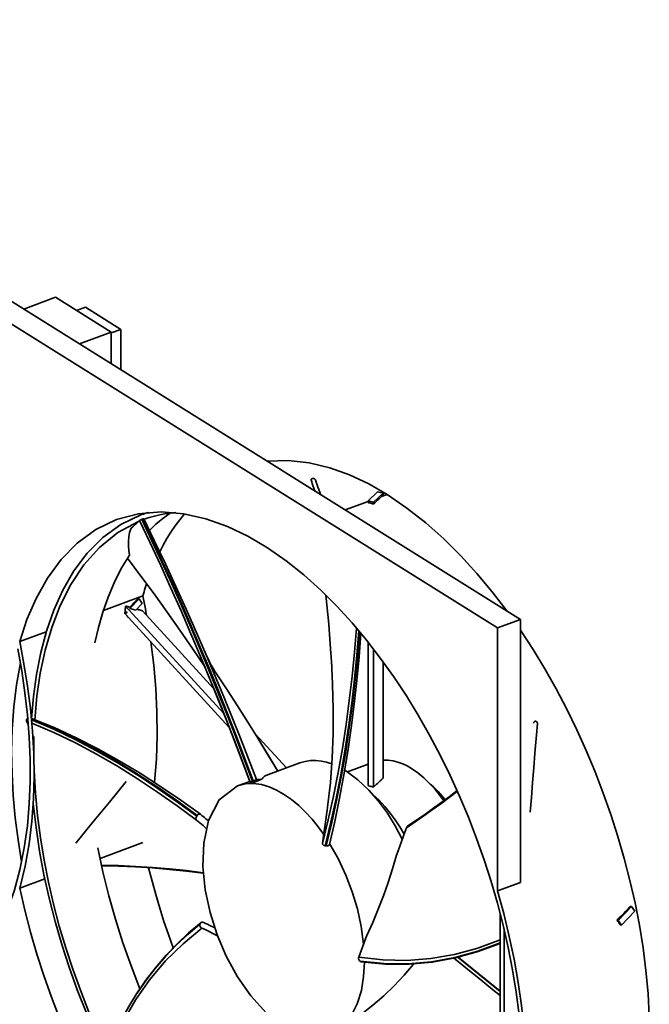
# Model space of a CAD drawing. Header units: millimetres. Extents: x 0 to 420, y 0 to 297.
# Tile 8 of 8: x 317 to 351, y 192 to 245. Entities that reach past the tile are written whole.
import ezdxf

# ---------------------------------------------------------------- set-up
doc = ezdxf.new("R2010")
doc.units = ezdxf.units.MM
doc.layers.add('OUTLINE', color=7, linetype='Continuous', lineweight=35, true_color=0x141414)

msp = doc.modelspace()

# ---------------------------------------------------------------- linework, layer by layer
at = {"layer": 'OUTLINE'}
for points in [[(343.57, 212.562), (291.702, 245)], [(342.328, 212.103), (290.46, 244.54)], [(316.726, 229.35), (318.441, 229.985)], [(321.444, 228.107), (318.441, 229.985)], [(319.579, 229.274), (320.052, 229.449)], [(321.963, 228.254), (320.052, 229.449)], [(319.729, 227.472), (321.444, 228.107)], [(321.444, 228.062), (321.963, 228.254)], [(321.444, 226.4), (321.444, 228.107)], [(321.963, 226.095), (321.963, 228.254)], [(321.943, 226.087), (321.963, 226.095)], [(329.881, 221.123), (331.021, 221.161), (332.154, 221.034), (333.262, 220.765), (334.335, 220.377), (335.367, 219.89), (336.356, 219.321)], [(332.332, 220.184), (332.311, 220.182), (332.291, 220.177), (332.273, 220.168), (332.257, 220.155), (332.247, 220.138), (332.246, 220.117)], [(332.246, 220.117), (332.246, 220.116), (332.247, 220.114), (332.247, 220.113), (332.247, 220.111), (332.248, 220.11), (332.248, 220.109)], [(332.248, 220.109), (332.283, 220.01), (332.317, 219.91), (332.351, 219.811), (332.385, 219.712), (332.42, 219.613), (332.454, 219.514)], [(332.353, 220.185), (332.35, 220.185), (332.346, 220.185), (332.342, 220.185), (332.339, 220.184), (332.335, 220.184), (332.332, 220.184)], [(332.486, 220.118), (332.473, 220.14), (332.453, 220.158), (332.43, 220.17), (332.405, 220.179), (332.379, 220.184), (332.353, 220.185)], [(332.762, 219.322), (332.716, 219.454), (332.67, 219.587), (332.624, 219.72), (332.578, 219.852), (332.532, 219.985), (332.486, 220.118)], [(335.328, 218.987), (335.844, 219.465)], [(335.626, 218.913), (336.142, 219.391)], [(336.142, 219.391), (335.844, 219.465)], [(336.142, 219.293), (336.142, 219.391)], [(334.099, 218.485), (335.328, 218.94)], [(335.626, 218.913), (335.328, 218.987)], [(335.328, 218.889), (335.328, 218.987)], [(335.328, 218.889), (335.378, 218.876), (335.428, 218.864), (335.477, 218.851), (335.527, 218.838), (335.577, 218.825), (335.626, 218.812)], [(335.626, 218.812), (335.697, 218.878), (335.767, 218.944), (335.838, 219.01), (335.908, 219.076), (335.979, 219.142), (336.05, 219.208)], [(335.626, 218.812), (335.626, 218.913)], [(336.05, 219.208), (336.356, 219.321)], [(336.05, 219.208), (336.065, 219.222), (336.081, 219.236), (336.096, 219.25), (336.111, 219.264), (336.127, 219.278), (336.142, 219.293)], [(336.356, 219.321), (337.429, 218.591), (338.449, 217.789), (339.418, 216.926), (340.338, 216.011), (341.213, 215.052), (342.043, 214.055), (342.831, 213.024)], [(321.738, 217.968), (322.924, 218.285), (324.148, 218.384), (325.372, 218.284), (326.569, 218.012), (327.726, 217.598), (328.835, 217.068), (329.893, 216.443), (330.901, 215.74), (331.861, 214.973), (332.775, 214.151), (333.645, 213.283), (334.473, 212.375), (335.261, 211.432), (336.011, 210.458), (336.723, 209.456), (337.4, 208.43), (338.043, 207.382), (338.651, 206.314), (339.226, 205.228), (339.768, 204.125), (340.277, 203.006), (340.753, 201.873), (341.197, 200.727), (341.607, 199.568), (341.985, 198.398), (342.328, 197.218)], [(323.058, 218.217), (323.127, 218.242), (323.197, 218.267), (323.266, 218.29), (323.336, 218.313), (323.406, 218.335), (323.477, 218.356)], [(323.058, 218.217), (323.419, 218.351)], [(323.224, 217.98), (323.502, 218.072), (323.783, 218.151), (324.068, 218.218), (324.355, 218.272), (324.645, 218.313), (324.936, 218.342)], [(316.502, 211.37), (316.895, 212.555), (317.39, 213.701), (317.999, 214.791), (318.736, 215.798), (319.608, 216.69), (320.615, 217.426), (321.738, 217.968)], [(317.139, 207.208), (317.24, 208.404), (317.404, 209.592), (317.637, 210.77), (317.946, 211.929), (318.341, 213.062), (318.834, 214.156), (319.435, 215.194), (320.156, 216.152), (321.004, 217), (321.977, 217.7), (323.058, 218.217)], [(317.312, 207.143), (317.426, 208.409), (317.611, 209.668), (317.875, 210.912), (318.23, 212.133), (318.687, 213.32), (319.26, 214.455), (319.963, 215.514), (320.808, 216.463), (321.797, 217.26), (322.916, 217.861)], [(322.533, 217.496), (322.608, 217.567), (322.682, 217.638), (322.757, 217.709), (322.831, 217.78), (322.906, 217.851), (322.981, 217.922)], [(322.981, 217.922), (322.999, 217.933), (323.018, 217.942), (323.037, 217.951), (323.057, 217.959), (323.076, 217.968), (323.096, 217.976)], [(326.283, 210.553), (325.758, 211.792), (325.223, 213.028), (324.678, 214.258), (324.122, 215.484), (323.557, 216.706), (322.981, 217.922)], [(323.096, 217.976), (323.099, 217.977), (323.103, 217.978), (323.106, 217.98), (323.11, 217.981), (323.113, 217.983), (323.117, 217.984)], [(329.084, 203.816), (328.635, 205.017), (328.177, 206.214), (327.71, 207.407), (327.235, 208.597), (326.75, 209.784), (326.256, 210.966), (325.753, 212.145), (325.24, 213.319), (324.718, 214.49), (324.187, 215.656), (323.646, 216.818), (323.096, 217.976)], [(323.117, 217.984), (323.132, 217.99), (323.146, 217.996), (323.162, 218.001), (323.177, 218.007), (323.192, 218.012), (323.207, 218.014)], [(329.125, 203.834), (328.677, 205.034), (328.22, 206.232), (327.754, 207.426), (327.278, 208.616), (326.792, 209.802), (326.297, 210.984), (325.792, 212.161), (325.277, 213.335), (324.752, 214.504), (324.217, 215.669), (323.672, 216.829), (323.117, 217.984)], [(323.207, 218.014), (323.207, 218.014), (323.207, 218.014), (323.207, 218.014), (323.207, 218.014), (323.207, 218.013), (323.207, 218.013)], [(323.207, 218.014), (323.796, 216.8), (324.375, 215.58), (324.942, 214.355), (325.5, 213.126), (326.047, 211.892), (326.584, 210.653)], [(326.584, 210.653), (326.047, 211.892), (325.5, 213.126), (324.942, 214.355), (324.374, 215.579), (323.796, 216.799), (323.207, 218.013)], [(323.515, 217.384), (323.689, 217.554), (323.868, 217.718), (324.053, 217.876), (324.242, 218.028), (324.437, 218.173), (324.637, 218.312)], [(324.072, 216.221), (324.261, 216.585), (324.462, 216.941), (324.677, 217.29), (324.906, 217.63), (325.149, 217.96), (325.406, 218.279)], [(322.533, 217.496), (322.445, 217.267), (322.396, 217.026), (322.376, 216.781), (322.378, 216.535), (322.398, 216.29), (322.434, 216.046)], [(320.563, 211.303), (320.759, 212.135), (320.995, 212.957), (321.277, 213.764), (321.608, 214.552), (321.992, 215.315), (322.434, 216.046)], [(326.518, 209.989), (325.845, 210.988), (325.162, 211.981), (324.468, 212.965), (323.763, 213.942), (323.047, 214.912), (322.321, 215.873)], [(322.321, 215.872), (323.047, 214.911), (323.762, 213.942), (324.467, 212.965), (325.162, 211.98), (325.845, 210.988), (326.518, 209.989)], [(323.156, 213.833), (323.188, 213.942), (323.221, 214.052), (323.255, 214.162), (323.289, 214.271), (323.325, 214.38), (323.361, 214.488)], [(321.023, 213.043), (323.156, 213.833)], [(322.451, 213.227), (322.524, 213.303), (322.597, 213.38), (322.671, 213.457), (322.744, 213.534), (322.817, 213.611), (322.89, 213.688)], [(322.461, 213.159), (322.957, 213.677)], [(322.89, 213.688), (322.957, 213.677)], [(323.127, 213.429), (322.957, 213.677)], [(323.156, 213.833), (323.192, 213.66), (323.227, 213.487), (323.261, 213.314), (323.294, 213.141), (323.327, 212.968), (323.359, 212.794)], [(333.322, 210.724), (333.284, 211.25), (333.244, 211.776), (333.202, 212.302), (333.156, 212.828), (333.108, 213.353), (333.057, 213.879)], [(333.057, 213.879), (333.108, 213.353), (333.156, 212.828), (333.202, 212.302), (333.244, 211.776), (333.284, 211.25), (333.322, 210.724)], [(322.228, 213.291), (322.222, 213.235), (322.217, 213.18), (322.211, 213.124), (322.205, 213.069), (322.2, 213.013), (322.194, 212.958)], [(322.451, 213.227), (322.414, 213.237), (322.376, 213.248), (322.339, 213.259), (322.302, 213.269), (322.265, 213.28), (322.228, 213.291)], [(327.525, 207.503), (322.228, 213.291)], [(322.461, 213.159), (322.451, 213.227)], [(322.781, 213.068), (322.461, 213.159)], [(322.781, 213.068), (323.127, 213.429)], [(323.141, 213.033), (323.089, 213.047), (323.037, 213.061), (322.986, 213.076), (322.934, 213.09), (322.882, 213.105), (322.83, 213.119)], [(326.997, 208.819), (323.141, 213.033)], [(322.177, 212.94), (322.18, 212.943), (322.182, 212.946), (322.185, 212.949), (322.188, 212.952), (322.191, 212.955), (322.194, 212.958)], [(322.177, 212.94), (322.179, 212.937), (322.181, 212.934), (322.183, 212.93), (322.185, 212.927), (322.188, 212.924), (322.19, 212.921)], [(322.177, 212.94), (322.242, 212.93)], [(322.19, 212.921), (322.189, 212.916), (322.189, 212.911), (322.188, 212.906), (322.188, 212.9), (322.187, 212.895), (322.187, 212.89)], [(327.832, 206.723), (322.187, 212.89)], [(322.19, 212.921), (322.275, 212.881)], [(322.194, 212.958), (322.285, 212.975)], [(322.242, 212.93), (322.285, 212.975)], [(322.275, 212.881), (322.242, 212.93)], [(322.285, 212.975), (322.275, 212.881)], [(322.28, 212.788), (322.291, 212.772), (322.302, 212.756), (322.313, 212.74), (322.323, 212.724), (322.334, 212.708), (322.345, 212.692)], [(322.345, 212.692), (322.372, 212.688)], [(343.57, 212.562), (342.328, 212.103)], [(343.57, 198.341), (343.57, 212.562)], [(332.864, 200.454), (333.18, 201.727), (333.463, 203.007), (333.717, 204.294), (333.943, 205.586), (334.142, 206.882), (334.318, 208.182), (334.471, 209.484), (334.602, 210.789), (334.713, 212.096)], [(333.015, 200.323), (333.326, 201.594), (333.606, 202.873), (333.857, 204.157), (334.08, 205.447), (334.278, 206.74), (334.451, 208.038), (334.602, 209.338), (334.731, 210.64), (334.841, 211.944)], [(342.328, 197.881), (342.328, 212.103)], [(343.57, 211.977), (344.247, 210.942), (344.889, 209.885), (345.498, 208.808), (346.073, 207.712), (346.616, 206.6), (347.125, 205.473), (347.602, 204.332), (348.047, 203.177), (348.458, 202.01), (348.836, 200.832), (349.18, 199.644), (349.489, 198.446), (349.762, 197.239), (349.998, 196.024), (350.195, 194.803), (350.351, 193.576), (350.464, 192.344), (350.532, 191.109)], [(316.502, 211.37), (317.937, 211.901)], [(333.059, 200.316), (333.371, 201.584), (333.652, 202.86), (333.901, 204.142), (334.123, 205.429), (334.318, 206.721), (334.488, 208.016), (334.635, 209.314), (334.76, 210.614), (334.864, 211.916)], [(333.238, 200.386), (333.532, 201.638), (333.795, 202.897), (334.03, 204.162), (334.239, 205.431), (334.424, 206.704), (334.585, 207.98), (334.724, 209.259), (334.843, 210.54), (334.943, 211.822)], [(333.239, 200.393), (333.532, 201.645), (333.795, 202.903), (334.03, 204.168), (334.238, 205.437), (334.422, 206.709), (334.583, 207.985), (334.721, 209.264), (334.84, 210.544), (334.939, 211.826)], [(316.394, 210.976), (316.609, 209.792), (316.786, 208.602), (316.923, 207.406), (317.018, 206.207), (317.069, 205.004), (317.071, 203.801), (317.021, 202.598), (316.915, 201.399), (316.747, 200.208), (316.509, 199.028), (316.195, 197.867), (315.794, 196.732), (315.296, 195.637), (314.69, 194.598), (313.963, 193.639), (313.111, 192.791), (312.134, 192.091), (311.049, 191.573)], [(316.502, 211.37), (316.734, 210.169), (316.928, 208.961), (317.082, 207.747), (317.194, 206.529), (317.261, 205.307), (317.281, 204.084), (317.249, 202.861), (317.161, 201.641), (317.012, 200.426), (316.795, 199.222), (316.502, 198.035)], [(323.592, 211.355), (323.748, 210.095), (323.859, 208.83), (323.922, 207.561), (323.933, 206.291), (323.887, 205.022), (323.779, 203.757)], [(335.328, 203.58), (335.328, 211.347)], [(335.626, 203.495), (335.626, 210.967)], [(326.301, 210.509), (326.298, 210.516), (326.295, 210.523), (326.292, 210.531), (326.289, 210.538), (326.286, 210.546), (326.283, 210.553)], [(328.958, 203.754), (328.533, 204.895), (328.099, 206.033), (327.657, 207.168), (327.207, 208.3), (326.749, 209.428), (326.283, 210.553)], [(328.96, 203.757), (328.537, 204.89), (328.105, 206.02), (327.666, 207.147), (327.219, 208.271), (326.764, 209.391), (326.301, 210.509)], [(326.604, 210.606), (326.6, 210.614), (326.597, 210.622), (326.594, 210.63), (326.59, 210.638), (326.587, 210.646), (326.584, 210.653)], [(329.307, 203.9), (328.876, 205.026), (328.437, 206.148), (327.991, 207.268), (327.536, 208.384), (327.074, 209.497), (326.604, 210.606)], [(326.604, 210.606), (326.68, 210.436), (326.762, 210.267), (326.848, 210.101), (326.94, 209.939), (327.037, 209.778), (327.139, 209.621)], [(333.346, 210.366), (333.414, 209.041), (333.446, 207.715), (333.439, 206.388), (333.389, 205.062), (333.293, 203.739), (333.145, 202.42)], [(333.346, 210.366), (333.342, 210.426), (333.338, 210.485), (333.334, 210.545), (333.33, 210.604), (333.326, 210.664), (333.322, 210.724)], [(316.605, 199.462), (316.415, 200.648), (316.263, 201.839), (316.153, 203.036), (316.086, 204.235), (316.066, 205.436), (316.097, 206.637), (316.182, 207.835), (316.326, 209.028), (316.537, 210.21)], [(336.142, 203.984), (336.142, 210.279)], [(330.45, 204.363), (329.918, 205.252), (329.378, 206.137), (328.83, 207.016), (328.274, 207.891), (327.71, 208.76), (327.137, 209.623)], [(330.448, 204.362), (329.917, 205.251), (329.378, 206.136), (328.831, 207.015), (328.275, 207.889), (327.711, 208.758), (327.139, 209.621)], [(316.873, 207.068), (316.866, 207.094), (316.867, 207.121), (316.873, 207.147), (316.884, 207.172), (316.9, 207.194), (316.918, 207.214)], [(316.918, 207.214), (316.921, 207.216), (316.924, 207.219), (316.926, 207.221), (316.929, 207.223), (316.932, 207.226), (316.935, 207.228)], [(316.942, 207.205), (316.938, 207.206), (316.934, 207.208), (316.93, 207.209), (316.926, 207.211), (316.922, 207.212), (316.918, 207.214)], [(316.935, 207.228), (316.935, 207.229), (316.936, 207.229), (316.937, 207.23), (316.938, 207.231), (316.939, 207.232), (316.94, 207.232)], [(316.94, 207.226), (316.939, 207.226), (316.938, 207.227), (316.937, 207.227), (316.936, 207.227), (316.936, 207.228), (316.935, 207.228)], [(326.28, 202.026), (325.208, 202.793), (324.119, 203.534), (323.01, 204.247), (321.881, 204.927), (320.731, 205.569), (319.557, 206.168), (318.36, 206.718), (317.137, 207.208)], [(326.097, 201.964), (325.05, 202.73), (323.985, 203.471), (322.9, 204.184), (321.795, 204.864), (320.668, 205.506), (319.517, 206.107), (318.342, 206.657), (317.142, 207.15)], [(316.972, 206.859), (316.956, 206.894), (316.939, 206.929), (316.923, 206.963), (316.906, 206.998), (316.89, 207.033), (316.873, 207.068)], [(316.957, 207.035), (316.943, 207.041), (316.929, 207.046), (316.915, 207.052), (316.901, 207.057), (316.887, 207.062), (316.873, 207.068)], [(326.071, 201.928), (325.025, 202.692), (323.961, 203.431), (322.879, 204.143), (321.778, 204.823), (320.654, 205.468), (319.508, 206.071), (318.339, 206.627), (317.144, 207.127)], [(326.061, 201.716), (325.017, 202.483), (323.956, 203.225), (322.877, 203.941), (321.779, 204.626), (320.659, 205.276), (319.516, 205.885), (318.35, 206.448), (317.16, 206.956)], [(344.095, 202.146), (344.16, 202.944), (344.225, 203.741), (344.29, 204.539), (344.354, 205.337), (344.419, 206.134), (344.484, 206.932)], [(344.31, 207.033), (344.302, 207.023), (344.295, 207.012), (344.289, 207), (344.284, 206.988), (344.281, 206.975), (344.279, 206.962)], [(344.382, 207.059), (344.368, 207.06), (344.355, 207.059), (344.343, 207.055), (344.331, 207.05), (344.32, 207.042), (344.31, 207.033)], [(344.4, 207.056), (344.397, 207.057), (344.394, 207.057), (344.391, 207.058), (344.388, 207.058), (344.385, 207.059), (344.382, 207.059)], [(344.484, 206.932), (344.484, 206.959), (344.477, 206.986), (344.466, 207.011), (344.448, 207.032), (344.426, 207.048), (344.4, 207.056)], [(317.261, 205.313), (317.261, 205.465), (317.261, 205.618), (317.262, 205.77), (317.264, 205.922), (317.267, 206.075), (317.271, 206.227)], [(330.918, 204.536), (329.224, 206.387)], [(329.812, 204.126), (331.652, 204.807)], [(331.652, 204.807), (331.933, 204.889), (332.222, 204.931), (332.515, 204.935), (332.806, 204.903), (333.092, 204.841), (333.371, 204.751)], [(334.212, 204.322), (335.328, 204.736)], [(336.142, 204.962), (336.415, 204.961), (336.685, 204.924), (336.949, 204.855), (337.204, 204.759), (337.451, 204.641), (337.687, 204.505)], [(337.687, 204.505), (338.026, 204.269), (338.345, 204.005), (338.642, 203.719), (338.922, 203.414), (339.183, 203.094), (339.428, 202.761)], [(321.22, 189.146), (320.708, 190.252), (320.228, 191.373), (319.782, 192.508), (319.368, 193.655), (318.988, 194.814), (318.643, 195.983), (318.332, 197.162), (318.057, 198.35), (317.82, 199.546), (317.622, 200.749), (317.464, 201.959), (317.349, 203.172), (317.281, 204.39)], [(329.596, 203.919), (329.622, 203.963), (329.652, 204.004), (329.685, 204.043), (329.723, 204.077), (329.765, 204.105), (329.812, 204.126)], [(334.073, 204.409), (334.084, 204.403), (334.095, 204.396), (334.106, 204.389), (334.116, 204.383), (334.127, 204.376), (334.138, 204.369)], [(334.138, 204.369), (334.787, 203.893), (335.373, 203.341), (335.901, 202.732), (336.376, 202.082), (336.803, 201.399), (337.182, 200.688)], [(336.05, 203.899), (336.065, 203.913), (336.081, 203.927), (336.096, 203.942), (336.111, 203.956), (336.127, 203.97), (336.142, 203.984)], [(319.538, 200.473), (319.991, 201.028), (320.445, 201.582), (320.898, 202.137), (321.352, 202.692), (321.805, 203.246), (322.259, 203.801)], [(333.253, 190.123), (332.01, 190.043), (330.845, 190.513), (329.845, 191.279), (328.994, 192.21), (328.273, 193.244), (327.669, 194.351), (327.175, 195.512), (326.794, 196.715), (326.532, 197.949), (326.406, 199.204), (326.446, 200.464), (326.707, 201.696), (327.285, 202.811), (328.28, 203.56)], [(328.28, 203.56), (328.94, 203.804)], [(328.28, 203.56), (328.702, 203.667), (329.137, 203.687), (329.569, 203.63), (329.987, 203.508), (330.387, 203.335), (330.767, 203.122)], [(328.958, 203.754), (328.978, 203.767), (328.999, 203.778), (329.02, 203.788), (329.041, 203.798), (329.063, 203.807), (329.084, 203.816)], [(328.961, 203.754), (328.961, 203.754), (328.96, 203.754), (328.96, 203.754), (328.959, 203.754), (328.959, 203.754), (328.958, 203.754)], [(329.19, 203.769), (329.152, 203.766), (329.114, 203.764), (329.076, 203.761), (329.038, 203.759), (328.999, 203.756), (328.961, 203.754)], [(329.084, 203.816), (329.091, 203.819), (329.098, 203.822), (329.105, 203.825), (329.111, 203.828), (329.118, 203.831), (329.125, 203.834)], [(329.125, 203.834), (329.155, 203.846), (329.185, 203.858), (329.215, 203.87), (329.245, 203.881), (329.276, 203.892), (329.307, 203.9)], [(329.19, 203.769), (329.596, 203.919)], [(329.307, 203.9), (329.355, 203.903), (329.403, 203.906), (329.451, 203.91), (329.5, 203.913), (329.548, 203.916), (329.596, 203.919)], [(335.328, 203.58), (335.378, 203.567), (335.428, 203.553), (335.478, 203.539), (335.527, 203.525), (335.577, 203.51), (335.626, 203.495)], [(335.626, 203.495), (335.696, 203.563), (335.766, 203.631), (335.837, 203.699), (335.907, 203.766), (335.979, 203.833), (336.05, 203.899)], [(338.696, 203.664), (338.842, 203.534), (338.983, 203.399), (339.119, 203.259), (339.25, 203.115), (339.376, 202.966), (339.499, 202.814)], [(330.767, 203.122), (331.19, 202.827), (331.587, 202.497), (331.958, 202.139), (332.305, 201.757), (332.63, 201.356), (332.934, 200.939)], [(335.598, 203.095), (335.932, 202.784), (336.243, 202.449), (336.531, 202.096), (336.8, 201.727), (337.049, 201.344), (337.279, 200.95)], [(337.408, 201.3), (337.876, 201.616), (338.34, 201.936), (338.801, 202.263), (339.257, 202.595), (339.709, 202.933), (340.157, 203.277)], [(337.466, 201.377), (337.922, 201.685), (338.374, 201.998), (338.822, 202.317), (339.267, 202.641), (339.707, 202.971), (340.144, 203.306)], [(321.146, 188.951), (320.599, 190.128), (320.088, 191.321), (319.614, 192.529), (319.177, 193.751), (318.778, 194.985), (318.417, 196.232), (318.096, 197.489), (317.815, 198.756), (317.577, 200.032), (317.383, 201.315), (317.235, 202.604)], [(333.145, 202.42), (333.119, 202.226), (333.092, 202.032), (333.065, 201.838), (333.037, 201.644), (333.009, 201.45), (332.979, 201.256)], [(326.061, 201.716), (326.038, 201.747), (326.028, 201.784), (326.028, 201.822), (326.036, 201.86), (326.051, 201.895), (326.071, 201.928)], [(326.071, 201.928), (326.075, 201.934), (326.079, 201.94), (326.084, 201.946), (326.088, 201.952), (326.093, 201.958), (326.097, 201.964)], [(326.097, 201.964), (326.12, 201.991), (326.147, 202.014), (326.178, 202.031), (326.212, 202.041), (326.248, 202.041), (326.28, 202.026)], [(326.28, 202.026), (326.281, 202.026), (326.282, 202.025), (326.283, 202.024), (326.283, 202.024), (326.284, 202.023), (326.285, 202.022)], [(326.285, 202.022), (326.354, 201.963), (326.423, 201.904), (326.491, 201.845), (326.56, 201.786), (326.629, 201.727), (326.697, 201.668)], [(326.584, 201.267), (326.497, 201.342), (326.41, 201.417), (326.323, 201.492), (326.235, 201.567), (326.148, 201.641), (326.061, 201.716)], [(337.408, 201.3), (337.317, 201.052), (337.225, 200.804), (337.134, 200.556), (337.042, 200.308), (336.951, 200.06), (336.86, 199.812)], [(337.466, 201.377), (337.453, 201.367), (337.441, 201.356), (337.431, 201.343), (337.422, 201.33), (337.414, 201.315), (337.408, 201.3)], [(332.979, 201.256), (332.96, 201.123), (332.941, 200.989), (332.922, 200.855), (332.902, 200.721), (332.883, 200.588), (332.864, 200.454)], [(320.845, 199.642), (323.156, 200.497)], [(332.864, 200.454), (332.868, 200.418), (332.887, 200.387), (332.914, 200.363), (332.945, 200.345), (332.979, 200.331), (333.015, 200.323)], [(333.015, 200.323), (333.022, 200.322), (333.029, 200.321), (333.037, 200.32), (333.044, 200.318), (333.052, 200.317), (333.059, 200.316)], [(333.059, 200.316), (333.094, 200.313), (333.128, 200.314), (333.163, 200.321), (333.195, 200.334), (333.222, 200.356), (333.238, 200.386)], [(333.238, 200.386), (333.238, 200.387), (333.239, 200.388), (333.239, 200.389), (333.239, 200.39), (333.239, 200.391), (333.239, 200.393)], [(333.254, 200.449), (333.727, 199.608), (334.134, 198.735), (334.477, 197.833), (334.754, 196.91), (334.962, 195.968), (335.092, 195.012)], [(323, 192.589), (322.52, 193.828), (322.08, 195.081), (321.68, 196.347), (321.321, 197.625), (321.004, 198.915), (320.731, 200.215)], [(336.86, 199.812), (336.644, 199.073), (336.411, 198.338), (336.158, 197.61), (335.883, 196.89), (335.586, 196.179), (335.264, 195.479)], [(326.425, 198.866), (325.512, 198.98), (324.597, 199.075), (323.68, 199.152), (322.762, 199.212), (321.842, 199.254), (320.923, 199.28)], [(326.427, 198.846), (325.514, 198.957), (324.6, 199.049), (323.684, 199.124), (322.767, 199.182), (321.849, 199.223), (320.93, 199.248)], [(324.795, 194.812), (324.542, 195.523), (324.301, 196.238), (324.074, 196.958), (323.859, 197.681), (323.657, 198.409), (323.469, 199.14)], [(316.502, 198.035), (317.861, 198.537)], [(342.328, 197.881), (343.57, 198.341)], [(318.66, 190.999), (318.216, 192.144), (317.805, 193.301), (317.428, 194.47), (317.084, 195.649), (316.775, 196.837), (316.502, 198.035)], [(342.328, 197.881), (342.665, 196.658), (342.965, 195.426), (343.227, 194.186), (343.449, 192.937), (343.63, 191.682), (343.766, 190.421), (343.856, 189.156), (343.896, 187.889), (343.882, 186.621), (343.809, 185.355), (343.673, 184.094), (343.466, 182.843), (343.179, 181.608), (342.804, 180.397), (342.328, 179.222)], [(342.328, 197.218), (342.637, 196.026), (342.909, 194.825), (343.145, 193.616), (343.341, 192.4), (343.496, 191.179), (343.609, 189.952), (343.675, 188.722), (343.692, 187.491), (343.656, 186.26), (343.562, 185.032), (343.404, 183.811), (343.175, 182.601), (342.868, 181.409), (342.472, 180.243), (341.976, 179.116), (341.367, 178.046), (340.635, 177.057), (339.77, 176.182), (338.774, 175.46), (337.666, 174.927)], [(348.793, 196.294), (348.912, 196.419), (349.031, 196.543), (349.15, 196.668), (349.269, 196.793), (349.388, 196.917), (349.506, 197.042)], [(348.858, 196.284), (349.573, 197.032)], [(349.506, 197.042), (349.573, 197.032)], [(349.743, 196.784), (349.573, 197.032)], [(342.478, 196.657), (342.478, 180.258)], [(349.028, 196.036), (349.743, 196.784)], [(326.243, 196.079), (325.589, 195.535), (324.965, 194.955), (324.375, 194.342), (323.82, 193.696), (323.302, 193.02), (322.822, 192.316)], [(326.292, 196.166), (325.633, 195.613), (325.006, 195.025), (324.411, 194.403), (323.853, 193.749), (323.331, 193.065), (322.846, 192.355)], [(326.256, 196.115), (325.603, 195.57), (324.982, 194.991), (324.394, 194.377), (323.841, 193.732), (323.325, 193.057), (322.846, 192.355)], [(326.347, 195.876), (326.312, 195.897), (326.282, 195.926), (326.258, 195.96), (326.242, 195.998), (326.237, 196.039), (326.243, 196.079)], [(326.243, 196.079), (326.245, 196.085), (326.248, 196.091), (326.25, 196.097), (326.252, 196.103), (326.254, 196.109), (326.256, 196.115)], [(326.256, 196.115), (326.259, 196.124), (326.264, 196.134), (326.27, 196.143), (326.276, 196.151), (326.284, 196.159), (326.292, 196.166)], [(326.292, 196.166), (326.315, 196.18), (326.342, 196.189), (326.369, 196.192), (326.397, 196.19), (326.424, 196.184), (326.449, 196.174)], [(326.449, 196.174), (326.549, 196.125), (326.648, 196.077), (326.747, 196.029), (326.846, 195.98), (326.945, 195.932), (327.044, 195.883)], [(348.793, 196.294), (348.821, 196.253), (348.849, 196.212), (348.877, 196.17), (348.905, 196.129), (348.933, 196.088), (348.961, 196.047)], [(348.793, 196.294), (348.858, 196.284)], [(349.028, 196.036), (348.858, 196.284)], [(348.961, 196.047), (349.028, 196.036)], [(326.347, 195.876), (325.33, 195.03), (324.391, 194.098), (323.538, 193.087), (322.776, 192.006), (322.107, 190.865), (321.531, 189.675), (321.044, 188.445)], [(327.194, 195.462), (327.053, 195.531), (326.912, 195.6), (326.77, 195.669), (326.629, 195.738), (326.488, 195.807), (326.347, 195.876)], [(335.264, 195.479), (335.191, 195.283), (335.119, 195.086), (335.047, 194.89), (334.975, 194.694), (334.902, 194.498), (334.83, 194.301)], [(342.683, 195.834), (342.683, 180.824)], [(334.83, 194.301), (336.122, 194.152), (337.423, 194.126), (338.72, 194.225), (340.002, 194.447), (341.257, 194.788), (342.478, 195.238)], [(334.903, 194.079), (336.185, 193.95), (337.474, 193.94), (338.758, 194.051), (340.027, 194.28), (341.269, 194.623), (342.478, 195.071)], [(334.937, 194.06), (336.214, 193.934), (337.497, 193.925), (338.776, 194.036), (340.039, 194.265), (341.275, 194.608), (342.478, 195.056)], [(334.98, 194.045), (336.25, 193.923), (337.526, 193.917), (338.797, 194.028), (340.052, 194.257), (341.282, 194.598), (342.478, 195.042)], [(335.134, 194.024), (335.092, 193.26), (334.97, 192.505), (334.75, 191.773), (334.405, 191.091), (333.907, 190.512), (333.253, 190.123)], [(337.788, 193.93), (337.283, 193.331), (336.75, 192.758), (336.187, 192.213), (335.595, 191.701), (334.973, 191.224), (334.324, 190.787)], [(334.83, 194.301), (334.82, 194.26), (334.819, 194.218), (334.827, 194.177), (334.844, 194.138), (334.869, 194.104), (334.903, 194.079)], [(334.903, 194.079), (334.908, 194.075), (334.914, 194.072), (334.92, 194.069), (334.925, 194.066), (334.931, 194.063), (334.937, 194.06)], [(334.937, 194.06), (334.944, 194.056), (334.951, 194.053), (334.958, 194.05), (334.965, 194.048), (334.972, 194.046), (334.98, 194.045)], [(334.98, 194.045), (334.987, 194.044), (334.995, 194.044), (335.002, 194.044), (335.01, 194.045), (335.017, 194.046), (335.024, 194.047)], [(339.974, 194.239), (340.392, 193.903), (340.809, 193.567), (341.227, 193.23), (341.644, 192.893), (342.061, 192.557), (342.478, 192.22)], [(340.193, 194.29), (340.574, 193.981), (340.955, 193.672), (341.336, 193.363), (341.717, 193.054), (342.097, 192.745), (342.478, 192.436)], [(340.201, 194.292), (340.581, 193.985), (340.961, 193.679), (341.34, 193.372), (341.72, 193.064), (342.099, 192.757), (342.478, 192.45)], [(340.203, 194.293), (340.583, 193.987), (340.962, 193.68), (341.341, 193.374), (341.72, 193.068), (342.099, 192.761), (342.478, 192.454)], [(340.302, 194.317), (340.292, 194.307), (340.282, 194.298), (340.272, 194.289), (340.262, 194.28), (340.251, 194.271), (340.241, 194.262)], [(322.822, 192.316), (322.457, 191.723), (322.117, 191.114), (321.803, 190.493), (321.513, 189.859), (321.247, 189.215), (321.005, 188.562)], [(322.775, 192.243), (322.423, 191.664), (322.095, 191.071), (321.792, 190.465), (321.511, 189.848), (321.254, 189.222), (321.019, 188.586)], [(322.822, 192.316), (322.814, 192.304), (322.806, 192.292), (322.798, 192.28), (322.79, 192.268), (322.783, 192.255), (322.775, 192.243)], [(322.8, 192.282), (322.796, 192.277), (322.793, 192.272), (322.79, 192.267), (322.786, 192.261), (322.783, 192.256), (322.78, 192.251)], [(322.8, 192.282), (322.798, 192.279), (322.796, 192.276), (322.794, 192.273), (322.792, 192.27), (322.79, 192.266), (322.788, 192.263)], [(322.846, 192.355), (322.838, 192.343), (322.831, 192.331), (322.823, 192.319), (322.815, 192.307), (322.807, 192.294), (322.8, 192.282)]]:
    msp.add_lwpolyline(points, dxfattribs=at)

doc.saveas('drawing.dxf')
